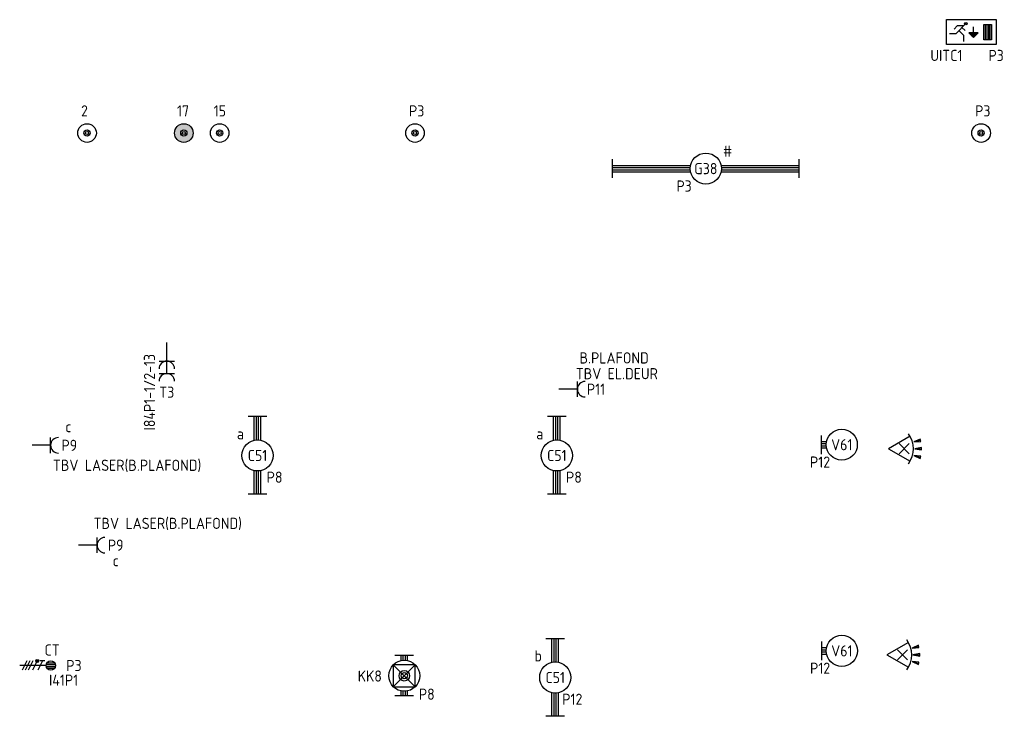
# Model space of a CAD drawing. Header units: millimetres. Extents: x 84152 to 132970, y 139979 to 175450.
# Tile 13 of 16: x 114577 to 122502, y 169725 to 175335. Entities that reach past the tile are written whole.
import ezdxf
from ezdxf.enums import TextEntityAlignment as Align

# ---------------------------------------------------------------- set-up
doc = ezdxf.new("R2010")
doc.units = ezdxf.units.MM
doc.layers.get('0').update_dxf_attribs({"linetype": 'CONTINUOUS'})
for name, color, linetype in [('EB62203-_ATTRIB', 2, 'CONTINUOUS'), ('EB62209-_ATTRIB', 2, 'CONTINUOUS'), ('EB63101-_ATTRIB', 2, 'CONTINUOUS'), ('EB63201-_ATTRIB', 2, 'CONTINUOUS'), ('EB63202-_ATTRIB', 2, 'CONTINUOUS'), ('EL62203-_KRACHT-WCD230', 3, 'CONTINUOUS'), ('EL62209-_KRACHT-ASP400', 3, 'CONTINUOUS'), ('EL63101-_LICHT-ARM', 3, 'CONTINUOUS'), ('EL63102-_LICHT-SCH', 3, 'CONTINUOUS'), ('EL63201-_NOODVRL-ARM', 3, 'CONTINUOUS'), ('EL63202-_NOODVRL-TXT', 3, 'CONTINUOUS'), ('LASDOZEN', 3, 'CONTINUOUS'), ('LBSDOZEN_ATTRIB', 2, 'CONTINUOUS')]:
    doc.layers.add(name, color=color, linetype=linetype)
doc.styles.add('1_8', font='iso', dxfattribs={"width": 0.7, "height": 1.8})
doc.styles.add('NORATT', font='isocp.shx')

# ---------------------------------------------------------------- blocks, each defined once
blk = doc.blocks.new('ES111205E')
at = {"layer": 'LASDOZEN'}
h = blk.add_hatch(color=256, dxfattribs=at)
h.paths.add_polyline_path([(22.8, -0.9, -1), (-27.2, -0.9, -1)], flags=16)
h.paths.add_polyline_path([(10.3, -0.9, -1), (-14.7, -0.9, -1)], flags=0)
h.paths.add_polyline_path([(-77.2, -0.9, 1), (72.8, -0.9, 1)])
h.paths.add_polyline_path([(-99.1, 100.9), (100.1, 100.9), (100.1, 235.9), (-99.1, 235.9)], flags=9)
h.paths.add_polyline_path([(-18.7, -183.7), (116.3, -183.7), (116.3, -48.7), (-18.7, -48.7)], flags=9)
at = {"color": 0}
for radius in [75, 25, 12.5]:
    blk.add_circle((-2.2, -0.9, 2600), radius, dxfattribs=at)
at = {"style": '1_8'}
for tag, flags, p in [('VERMOGEN', 9, (-127.2, 161.6, 2600)), ('GROEP', 8, (-2.2, 161.6, 2600)), ('SCHAK', 8, (122.8, 161.6, 2600)), ('KAST', 9, (347.8, 161.6, 2600)), ('DOEL', 8, (-127.2, -13.4, 2600))]:
    blk.add_attdef(tag, text='', height=90, rotation=90, dxfattribs=dict(at, flags=flags)).set_placement(p, align=Align.MIDDLE_LEFT)
at = {"style": '1_8', "flags": 8}
blk.add_attdef('TAL', text='', height=90, rotation=90, dxfattribs=at).set_placement((122.8, 161.6, 2600), align=Align.MIDDLE_CENTER)
at = {"color": 0, "style": '1_8', "flags": 8}
for tag, p in [('NUMMER', (-2.2, 149.1, 2600)), ('CODE', (-2.2, -0.9, 2600))]:
    blk.add_attdef(tag, text='', height=90, dxfattribs=at).set_placement(p, align=Align.MIDDLE)
at = {"style": '1_8', "flags": 9}
blk.add_attdef('M_CODE', text='', height=90, dxfattribs=at).set_placement((-2.2, -0.9, 2600), align=Align.MIDDLE_CENTER)
blk = doc.blocks.new('ES111205')
at = {"color": 0}
for radius in [1.5, 0.5, 0.25]:
    blk.add_circle((0, 0), radius, dxfattribs=at)
at = {"style": '1_8'}
for tag, flags, p in [('VERMOGEN', 9, (-2.5, 3.25)), ('GROEP', 8, (0, 3.25)), ('SCHAK', 8, (2.5, 3.25)), ('KAST', 9, (7, 3.25)), ('DOEL', 8, (-2.5, -0.25))]:
    blk.add_attdef(tag, text='', height=1.8, rotation=90, dxfattribs=dict(at, flags=flags)).set_placement(p, align=Align.MIDDLE_LEFT)
at = {"style": '1_8', "flags": 8}
blk.add_attdef('TAL', text='', height=1.8, rotation=90, dxfattribs=at).set_placement((2.5, 3.25), align=Align.MIDDLE_CENTER)
at = {"color": 0, "style": '1_8', "flags": 8}
for tag, p in [('NUMMER', (0, 3)), ('CODE', (0, 0))]:
    blk.add_attdef(tag, text='', height=1.8, dxfattribs=at).set_placement(p, align=Align.MIDDLE)
at = {"style": '1_8', "flags": 9}
blk.add_attdef('M_CODE', text='', height=1.8, dxfattribs=at).set_placement((0, 0), align=Align.MIDDLE_CENTER)
blk = doc.blocks.new('ES3N026')
at = {"color": 2}
for p, q in [((-1.5, 0.75), (-1, 0.25)), ((0.38, -0.88), (0.38, 0.87)), ((-0.23, -0.27), (-0.23, -0.13)), ((-0.03, -0.47), (-0.03, -0.13)), ((0.17, -0.68), (0.17, -0.13)), ((0.57, -0.68), (0.57, -0.13)), ((0.77, -0.47), (0.77, -0.13)), ((0.97, -0.27), (0.97, -0.13))]:
    blk.add_line(p, q, dxfattribs=at)
at = {"color": 0}
for p, q in [((2.25, 1.25), (2.25, -1.25)), ((2.5, 1.25), (2.5, -1.25)), ((2.75, 1.25), (2.75, -1.25)), ((3, 1.25), (3, -1.25))]:
    blk.add_line(p, q, dxfattribs=at)
for points in [[(4.01, 2.01), (4.01, -1.98), (-3.99, -1.98), (-3.99, 2.01)], [(3.25, -1.25), (2, -1.25), (2, 1.25), (3.25, 1.25)]]:
    blk.add_lwpolyline(points, close=True, dxfattribs=at)
at = {"color": 2}
for points in [[(-0.75, 1.5), (-2.5, -0.25), (-3.5, -0.25)], [(-1.25, 1), (-2.25, 1), (-2.75, 0.5)], [(-2, 0.25), (-1.25, -0.5), (-1.25, -1.5)]]:
    blk.add_lwpolyline(points, dxfattribs=at)
blk.add_lwpolyline([(0.38, -0.88), (1.12, -0.13), (-0.37, -0.13)], close=True, dxfattribs=at)
blk.add_circle((-0.87, 1.35), 0.2, dxfattribs=at)
at = {"color": 0, "style": 'NORATT'}
for tag, flags, p in [('KAST', 9, (-4, 3.75)), ('NUMMER', 8, (4, 3.75)), ('A_CODE', 8, (-4, -3.75)), ('GROEP', 8, (4, -3.75))]:
    blk.add_attdef(tag, text='', height=1.8, dxfattribs=dict(at, flags=flags)).set_placement(p, align=Align.MIDDLE)
blk = doc.blocks.new('EK3T30')
at = {"color": 0}
for p, q in [((-15, -1.5), (-15, 1.5)), ((-15, 0.52), (-2.44, 0.52)), ((-15, 0.17), (-2.49, 0.17)), ((2.44, 0.52), (15, 0.52)), ((2.49, 0.17), (15, 0.17)), ((15, -1.5), (15, 1.5)), ((-15, -0.17), (-2.49, -0.17)), ((-15, -0.52), (-2.44, -0.52)), ((2.44, -0.52), (15, -0.52)), ((2.49, -0.17), (15, -0.17))]:
    blk.add_line(p, q, dxfattribs=at)
blk.add_circle((0, 0), 2.5, dxfattribs=at)
at = {"color": 0, "style": 'NORATT', "flags": 9}
blk.add_attdef('GELIJK', text='', height=1.8, dxfattribs=at).set_placement((3.5, 5), align=Align.MIDDLE_CENTER)
at = {"color": 0, "style": 'NORATT'}
for tag, flags, p in [('SCHAK', 8, (3.5, 2.8)), ('A_CODE', 8, (0, 0)), ('GROEP', 8, (-3.5, -2.8)), ('KAST', 9, (3.5, -2.8))]:
    blk.add_attdef(tag, text='', height=1.8, dxfattribs=dict(at, flags=flags)).set_placement(p, align=Align.MIDDLE)
blk = doc.blocks.new('ES3W2A')
at = {"color": 0}
for p, q in [((1.25, 2), (-1.25, 2)), ((0, 2), (0, -3)), ((1.25, 0), (-1.25, 0))]:
    blk.add_line(p, q, dxfattribs=at)
for centre in [(0, 3.25), (0, 1.25)]:
    blk.add_arc(centre, 1.25, 180, 0, dxfattribs=at)
at = {"color": 0, "style": 'NORATT', "flags": 8}
blk.add_attdef('GROEP', text='', height=1.8, rotation=90, dxfattribs=at).set_placement((0, 5), align=Align.MIDDLE_CENTER)
at = {"color": 0, "style": 'NORATT'}
for tag, flags, p in [('KAST', 9, (-2.5, 5)), ('VERMOGEN', 9, (-2.5, 2.5)), ('GELIJK', 9, (-2.5, 0)), ('SCHAK', 8, (-1, -1.5))]:
    blk.add_attdef(tag, text='', height=1.8, dxfattribs=dict(at, flags=flags)).set_placement(p, align=Align.MIDDLE_RIGHT)
for tag, flags, p in [('DOEL', 8, (2.5, 2.5)), ('M_CODE', 9, (2.5, 0)), ('TAL', 8, (1, -1.5))]:
    blk.add_attdef(tag, text='', height=1.8, dxfattribs=dict(at, flags=flags)).set_placement(p, align=Align.MIDDLE_LEFT)
blk = doc.blocks.new('ES3W1A')
at = {"color": 0}
for p, q in [((1.25, 0), (-1.25, 0)), ((0, 0), (0, -3))]:
    blk.add_line(p, q, dxfattribs=at)
blk.add_arc((0, 1.25), 1.25, 180, 0, dxfattribs=at)
at = {"color": 0, "style": 'NORATT', "flags": 8}
blk.add_attdef('GROEP', text='', height=1.8, rotation=90, dxfattribs=at).set_placement((0, 3), align=Align.MIDDLE_CENTER)
at = {"color": 0, "style": 'NORATT'}
for tag, flags, p in [('KAST', 9, (-2.5, 5)), ('VERMOGEN', 9, (-2.5, 2.5)), ('GELIJK', 9, (-2.5, 0)), ('SCHAK', 8, (-1, -1.5))]:
    blk.add_attdef(tag, text='', height=1.8, dxfattribs=dict(at, flags=flags)).set_placement(p, align=Align.MIDDLE_RIGHT)
for tag, flags, p in [('DOEL', 8, (2.5, 2.5)), ('M_CODE', 9, (2.5, 0)), ('TAL', 8, (1, -1.5))]:
    blk.add_attdef(tag, text='', height=1.8, dxfattribs=dict(at, flags=flags)).set_placement(p, align=Align.MIDDLE_LEFT)
blk = doc.blocks.new('EK3T10')
at = {"color": 0}
for p, q in [((-6.25, -1.5), (-6.25, 1.5)), ((-6.25, 0.52), (-2.44, 0.52)), ((-6.25, 0.17), (-2.49, 0.17)), ((2.44, 0.52), (6.25, 0.52)), ((2.49, 0.17), (6.25, 0.17)), ((6.25, -1.5), (6.25, 1.5)), ((-6.25, -0.17), (-2.49, -0.17)), ((-6.25, -0.52), (-2.44, -0.52)), ((2.44, -0.52), (6.25, -0.52)), ((2.49, -0.17), (6.25, -0.17))]:
    blk.add_line(p, q, dxfattribs=at)
blk.add_circle((0, 0), 2.5, dxfattribs=at)
at = {"style": 'NORATT'}
for tag, flags, p in [('GELIJK', 9, (3.5, 5)), ('SCHAK', 8, (3.5, 2.75)), ('A_CODE', 8, (0, 0)), ('GROEP', 8, (-3.5, -2.75)), ('KAST', 9, (3.5, -2.75))]:
    blk.add_attdef(tag, text='', height=1.8, dxfattribs=dict(at, flags=flags)).set_placement(p, align=Align.MIDDLE_CENTER)
blk = doc.blocks.new('ES3G10')
at = {"color": 0}
for p, q in [((-3.25, -1.5), (-3.25, 1.5)), ((-3.25, 0.52), (-2.44, 0.52)), ((-3.25, 0.17), (-2.49, 0.17)), ((-3.25, -0.17), (-2.49, -0.17)), ((-3.25, -0.52), (-2.44, -0.52))]:
    blk.add_line(p, q, dxfattribs=at)
blk.add_circle((0, 0), 2.5, dxfattribs=at)
at = {"color": 0, "style": 'NORATT', "flags": 9}
blk.add_attdef('GELIJK', text='', height=1.8, dxfattribs=at).set_placement((3.5, 5), align=Align.MIDDLE_CENTER)
at = {"color": 0, "style": 'NORATT'}
for tag, flags, p in [('SCHAK', 8, (3.5, 2.8)), ('A_CODE', 8, (0, 0)), ('GROEP', 8, (-3.5, -2.8)), ('KAST', 9, (3.5, -2.8))]:
    blk.add_attdef(tag, text='', height=1.8, dxfattribs=dict(at, flags=flags)).set_placement(p, align=Align.MIDDLE)
blk = doc.blocks.new('ES652116')
at = {"color": 2}
for p, q in [((-0.81, -0.81), (0.81, 0.81)), ((0.81, -0.81), (-0.81, 0.81)), ((1.56, 1.09), (2.62, 1.37)), ((1.7, 0), (2.8, 0)), ((1.56, -1.09), (2.62, -1.37))]:
    blk.add_line(p, q, dxfattribs=at)
at = {"color": 0}
blk.add_lwpolyline([(0.96, 2), (-2.5, 0), (0.96, -2)], dxfattribs=at)
at = {"color": 2}
for points in [[(2.67, 1.18), (2.57, 1.56), (1.56, 1.09)], [(2.8, -0.2), (2.8, 0.2), (1.7, 0)], [(2.57, -1.56), (2.67, -1.18), (1.56, -1.09)]]:
    blk.add_lwpolyline(points, close=True, dxfattribs=at)
at = {"color": 0}
blk.add_arc((-2.5, 0), 4, 322.8192, 37.1808, dxfattribs=at)
at = {"color": 0, "style": 'NORATT'}
for tag, flags, p in [('SCHAK', 8, (3, 5.5)), ('KAST', 9, (-3, 0.5)), ('M_CODE', 9, (0, 0)), ('DOEL', 9, (-3, -2)), ('GROEP', 9, (-3, -4.5))]:
    blk.add_attdef(tag, text='', height=1.8, dxfattribs=dict(at, flags=flags)).set_placement(p, align=Align.MIDDLE_CENTER)
at = {"color": 0, "style": 'NORATT', "flags": 8}
blk.add_attdef('CODE', text='', height=1.8, dxfattribs=at).set_placement((0, 0), align=Align.MIDDLE)
blk = doc.blocks.new('EK3T02')
at = {"color": 0}
for p, q in [((-1.77, 1.77), (1.77, -1.77)), ((1.77, 1.77), (-1.77, -1.77)), ((-3.25, -1.5), (-3.25, 1.5)), ((-3.25, 0.52), (-2.44, 0.52)), ((-3.25, 0.17), (-2.49, 0.17)), ((2.44, 0.52), (3.25, 0.52)), ((2.49, 0.17), (3.25, 0.17)), ((3.25, -1.5), (3.25, 1.5)), ((-3.25, -0.17), (-2.49, -0.17)), ((-3.25, -0.52), (-2.44, -0.52)), ((2.44, -0.52), (3.25, -0.52)), ((2.49, -0.17), (3.25, -0.17))]:
    blk.add_line(p, q, dxfattribs=at)
blk.add_lwpolyline([(1.77, -1.77), (1.77, 1.77), (-1.77, 1.77), (-1.77, -1.77)], close=True, dxfattribs=at)
blk.add_lwpolyline([(1.77, -1.77), (1.75, -1.75)], dxfattribs=at)
for radius in [2.5, 0.85, 0.5]:
    blk.add_circle((0, 0), radius, dxfattribs=at)
at = {"color": 0, "style": 'NORATT'}
for tag, flags, p in [('GELIJK', 9, (3.5, 5)), ('A_CODE', 8, (-3.5, 2.75)), ('SCHAK', 8, (3.5, 2.75)), ('GROEP', 8, (-3.5, -2.75)), ('KAST', 9, (3.5, -2.75))]:
    blk.add_attdef(tag, text='', height=1.8, dxfattribs=dict(at, flags=flags)).set_placement(p, align=Align.MIDDLE_CENTER)
blk = doc.blocks.new('ES2X5')
at = {"color": 0}
for p, q in [((-0.45, 1.4), (-0.45, 2.6)), ((-0.15, 1.27), (-0.15, 2.73)), ((0.15, 1.27), (0.15, 2.73)), ((0.45, 1.4), (0.45, 2.6)), ((0, 1.25), (0, -3))]:
    blk.add_line(p, q, dxfattribs=at)
at = {"color": 1}
for p, q in [((-0.88, -0.38), (-0.88, 0.01)), ((-0.78, -0.42), (-0.78, 0.06)), ((-0.73, 1.04), (-0.73, 0.3)), ((-0.73, 0.67), (0.73, -0.07)), ((-0.69, -0.42), (-0.69, 0.06)), ((-0.59, -0.38), (-0.59, 0.01)), ((-0.73, -0.18), (0.73, -0.92)), ((-0.73, -0.88), (0.73, -1.62)), ((-0.73, -1.37), (0.73, -2.11)), ((-0.73, -1.86), (0.73, -2.6))]:
    blk.add_line(p, q, dxfattribs=at)
at = {"color": 0}
blk.add_circle((0, 2), 0.75, dxfattribs=at)
at = {"color": 1}
blk.add_circle((-0.73, -0.18), 0.245, dxfattribs=at)
at = {"color": 0, "style": 'NORATT'}
for tag, flags, p in [('VERMOGEN', 9, (-2.5, 4.5)), ('GROEP', 8, (0, 4.5)), ('SCHAK', 8, (2.5, 4.5)), ('KAST', 9, (7, 4.5)), ('DOEL', 8, (-2.5, 1))]:
    blk.add_attdef(tag, text='', height=1.8, rotation=90, dxfattribs=dict(at, flags=flags)).set_placement(p, align=Align.MIDDLE_LEFT)
for tag, flags, p in [('GELIJK', 9, (5, 4.5)), ('TAL', 8, (2.5, 4.5))]:
    blk.add_attdef(tag, text='', height=1.8, rotation=90, dxfattribs=dict(at, flags=flags)).set_placement(p, align=Align.MIDDLE_CENTER)
at = {"color": 0, "style": 'NORATT', "flags": 9}
blk.add_attdef('M_CODE', text='', height=1.8, dxfattribs=at).set_placement((0, 0), align=Align.MIDDLE_CENTER)

msp = doc.modelspace()

# ---------------------------------------------------------------- block references
at = {"layer": 'EL62203-_KRACHT-WCD230'}
ref = msp.add_blockref('ES3W2A', (115761.4, 172585), dxfattribs=dict(at, xscale=50, yscale=50, zscale=50, rotation=180))
ref.add_attrib('GROEP', 'T3', dxfattribs={"layer": 'EB62203-_ATTRIB', "color": 1, "height": 90, "style": 'NORATT', "flags": 8}).set_placement((115761.4, 172335), align=Align.MIDDLE_CENTER)
ref.add_attrib('KAST', 'I84P1-1/2-13', dxfattribs={"layer": 'EB62203-_ATTRIB', "color": 1, "height": 90, "rotation": -270, "style": 'NORATT', "flags": 8}).set_placement((115621.6, 172335), align=Align.MIDDLE_CENTER)
ref = msp.add_blockref('ES3W1A', (119066, 172358.9, 1050), dxfattribs=dict(at, xscale=50, yscale=50, zscale=50, rotation=270))
ref.add_attrib('DOEL', 'TBV EL.DEUR', dxfattribs={"layer": 'EB62203-_ATTRIB', "color": 1, "height": 90, "rotation": -360, "style": 'NORATT', "flags": 8}).set_placement((119053.2, 172483.9, 1050), align=Align.MIDDLE_LEFT)
ref.add_attrib('GROEP', 'P11', dxfattribs={"layer": 'EB62203-_ATTRIB', "color": 1, "height": 90, "style": 'NORATT', "flags": 8}).set_placement((119216, 172358.9, 1050), align=Align.MIDDLE_CENTER)
ref.add_attrib('M_CODE', 'B.PLAFOND', dxfattribs={"layer": 'EB62203-_ATTRIB', "color": 1, "height": 90, "rotation": -360, "style": 'NORATT', "flags": 8}).set_placement((119361.7, 172610.8), align=Align.MIDDLE_CENTER)
ref = msp.add_blockref('ES3W1A', (114826.6, 171907), dxfattribs=dict(at, xscale=50, yscale=50, zscale=50, rotation=270))
ref.add_attrib('DOEL', 'TBV LASER(B.PLAFOND)', dxfattribs={"layer": 'EB62203-_ATTRIB', "color": 1, "height": 90, "rotation": -360, "style": 'NORATT', "flags": 8}).set_placement((114844.9, 171746.1), align=Align.MIDDLE_LEFT)
ref.add_attrib('GROEP', 'P9', dxfattribs={"layer": 'EB62203-_ATTRIB', "color": 1, "height": 90, "style": 'NORATT', "flags": 8}).set_placement((114976.6, 171907), align=Align.MIDDLE_CENTER)
ref.add_attrib('SCHAK', 'c', dxfattribs={"layer": 'EB62203-_ATTRIB', "color": 1, "height": 90, "style": 'NORATT', "flags": 8}).set_placement((114968.8, 172057.1), align=Align.MIDDLE_CENTER)
ref = msp.add_blockref('ES3W1A', (115200.1, 171102.8), dxfattribs=dict(at, xscale=50, yscale=50, zscale=50, rotation=270))
ref.add_attrib('DOEL', 'TBV LASER(B.PLAFOND)', dxfattribs={"layer": 'EB62203-_ATTRIB', "color": 1, "height": 90, "rotation": -360, "style": 'NORATT', "flags": 8}).set_placement((115171.9, 171278.5), align=Align.MIDDLE_LEFT)
ref.add_attrib('GROEP', 'P9', dxfattribs={"layer": 'EB62203-_ATTRIB', "color": 1, "height": 90, "style": 'NORATT', "flags": 8}).set_placement((115350.1, 171102.8), align=Align.MIDDLE_CENTER)
ref.add_attrib('SCHAK', 'c', dxfattribs={"layer": 'EB62203-_ATTRIB', "color": 1, "height": 90, "style": 'NORATT', "flags": 8}).set_placement((115350.1, 170977.8), align=Align.MIDDLE_CENTER)
at = {"layer": 'EL62209-_KRACHT-ASP400'}
ref = msp.add_blockref('ES2X5', (114727.4, 170133.6), dxfattribs=dict(at, xscale=50, yscale=50, zscale=50, rotation=270))
ref.add_attrib('DOEL', 'CT', dxfattribs={"layer": 'EB62209-_ATTRIB', "color": 1, "height": 90, "rotation": -360, "style": 'NORATT', "flags": 8}).set_placement((114777.4, 170258.6), align=Align.MIDDLE_LEFT)
ref.add_attrib('GROEP', 'P3', dxfattribs={"layer": 'EB62209-_ATTRIB', "color": 1, "height": 90, "rotation": -360, "style": 'NORATT', "flags": 8}).set_placement((114952.4, 170133.6), align=Align.MIDDLE_LEFT)
ref.add_attrib('KAST', 'I41P1', dxfattribs={"layer": 'EB62209-_ATTRIB', "color": 1, "height": 90, "rotation": -360, "style": 'NORATT', "flags": 8}).set_placement((114813.8, 170016.3), align=Align.MIDDLE_LEFT)
at = {"layer": 'EL63101-_LICHT-ARM'}
ref = msp.add_blockref('EK3T30', (120100, 174135.2), dxfattribs=dict(at, xscale=50, yscale=50, zscale=50))
ref.add_attrib('A_CODE', 'G38', dxfattribs={"layer": 'EB63101-_ATTRIB', "color": 1, "height": 90, "style": 'NORATT', "flags": 8}).set_placement((120100, 174135.2), align=Align.MIDDLE)
ref.add_attrib('GROEP', 'P3', dxfattribs={"layer": 'EB63101-_ATTRIB', "color": 1, "height": 90, "style": 'NORATT', "flags": 8}).set_placement((119925, 173995.2), align=Align.MIDDLE)
ref.add_attrib('SCHAK', '#', dxfattribs={"layer": 'EB63101-_ATTRIB', "color": 1, "height": 90, "style": 'NORATT', "flags": 8}).set_placement((120275, 174275.2), align=Align.MIDDLE)
ref = msp.add_blockref('EK3T10', (116491.5, 171825.2, 2800), dxfattribs=dict(at, xscale=50, yscale=50, zscale=50, rotation=90))
ref.add_attrib('A_CODE', 'C51', dxfattribs={"layer": 'EB63101-_ATTRIB', "color": 1, "height": 90, "style": 'NORATT', "flags": 8}).set_placement((116491.5, 171825.2, 2800), align=Align.MIDDLE_CENTER)
ref.add_attrib('GROEP', 'P8', dxfattribs={"layer": 'EB63101-_ATTRIB', "color": 1, "height": 90, "style": 'NORATT', "flags": 8}).set_placement((116629, 171650.2, 2800), align=Align.MIDDLE_CENTER)
ref.add_attrib('SCHAK', 'a', dxfattribs={"layer": 'EB63101-_ATTRIB', "color": 1, "height": 90, "style": 'NORATT', "flags": 8}).set_placement((116354, 172000.2, 2800), align=Align.MIDDLE_CENTER)
ref = msp.add_blockref('EK3T10', (118900.9, 171825.2, 2800), dxfattribs=dict(at, xscale=50, yscale=50, zscale=50, rotation=90))
ref.add_attrib('A_CODE', 'C51', dxfattribs={"layer": 'EB63101-_ATTRIB', "color": 1, "height": 90, "style": 'NORATT', "flags": 8}).set_placement((118900.9, 171825.2, 2800), align=Align.MIDDLE_CENTER)
ref.add_attrib('GROEP', 'P8', dxfattribs={"layer": 'EB63101-_ATTRIB', "color": 1, "height": 90, "style": 'NORATT', "flags": 8}).set_placement((119038.4, 171650.2, 2800), align=Align.MIDDLE_CENTER)
ref.add_attrib('SCHAK', 'a', dxfattribs={"layer": 'EB63101-_ATTRIB', "color": 1, "height": 90, "style": 'NORATT', "flags": 8}).set_placement((118763.4, 172000.2, 2800), align=Align.MIDDLE_CENTER)
ref = msp.add_blockref('ES3G10', (121194.3, 171912, 2800), dxfattribs=dict(at, xscale=50, yscale=50, zscale=50))
ref.add_attrib('A_CODE', 'V61', dxfattribs={"layer": 'EB63101-_ATTRIB', "color": 1, "height": 90, "style": 'NORATT', "flags": 8}).set_placement((121194.3, 171912, 2800), align=Align.MIDDLE)
ref.add_attrib('GROEP', 'P12', dxfattribs={"layer": 'EB63101-_ATTRIB', "color": 1, "height": 90, "style": 'NORATT', "flags": 8}).set_placement((121019.3, 171772, 2800), align=Align.MIDDLE)
ref = msp.add_blockref('EK3T10', (118887.6, 170037.1, 2800), dxfattribs=dict(at, xscale=50, yscale=50, zscale=50, rotation=90))
ref.add_attrib('A_CODE', 'C51', dxfattribs={"layer": 'EB63101-_ATTRIB', "color": 1, "height": 90, "style": 'NORATT', "flags": 8}).set_placement((118887.6, 170037.1, 2800), align=Align.MIDDLE_CENTER)
ref.add_attrib('GROEP', 'P12', dxfattribs={"layer": 'EB63101-_ATTRIB', "color": 1, "height": 90, "style": 'NORATT', "flags": 8}).set_placement((119025.1, 169862.1, 2800), align=Align.MIDDLE_CENTER)
ref.add_attrib('SCHAK', 'b', dxfattribs={"layer": 'EB63101-_ATTRIB', "color": 1, "height": 90, "style": 'NORATT', "flags": 8}).set_placement((118750.1, 170212.1, 2800), align=Align.MIDDLE_CENTER)
ref = msp.add_blockref('ES3G10', (121194.8, 170252, 2800), dxfattribs=dict(at, xscale=50, yscale=50, zscale=50))
ref.add_attrib('A_CODE', 'V61', dxfattribs={"layer": 'EB63101-_ATTRIB', "color": 1, "height": 90, "style": 'NORATT', "flags": 8}).set_placement((121194.8, 170252, 2800), align=Align.MIDDLE)
ref.add_attrib('GROEP', 'P12', dxfattribs={"layer": 'EB63101-_ATTRIB', "color": 1, "height": 90, "style": 'NORATT', "flags": 8}).set_placement((121019.8, 170112, 2800), align=Align.MIDDLE)
at = {"layer": 'EL63102-_LICHT-SCH', "xscale": 50, "yscale": 50, "zscale": 50}
for p in [(121696.3, 171879.8, 1200), (121682.1, 170219.2, 1200)]:
    msp.add_blockref('ES652116', p, dxfattribs=at)
at = {"layer": 'EL63201-_NOODVRL-ARM'}
ref = msp.add_blockref('EK3T02', (117673.1, 170051.4, 2600), dxfattribs=dict(at, xscale=50, yscale=50, zscale=50, rotation=90))
ref.add_attrib('A_CODE', 'KK8', dxfattribs={"layer": 'EB63201-_ATTRIB', "color": 1, "height": 90, "style": 'NORATT', "flags": 8}).set_placement((117395.6, 170048.9), align=Align.MIDDLE_CENTER)
ref.add_attrib('GROEP', 'P8', dxfattribs={"layer": 'EB63201-_ATTRIB', "color": 1, "height": 90, "style": 'NORATT', "flags": 8}).set_placement((117853.8, 169902.9), align=Align.MIDDLE_CENTER)
at = {"layer": 'EL63202-_NOODVRL-TXT'}
ref = msp.add_blockref('ES3N026', (122236.3, 175234.3), dxfattribs=dict(at, xscale=50, yscale=50, zscale=50))
ref.add_attrib('A_CODE', 'UITC1', dxfattribs={"layer": 'EB63202-_ATTRIB', "color": 1, "height": 90, "style": 'NORATT', "flags": 8}).set_placement((122036.3, 175046.8), align=Align.MIDDLE)
ref.add_attrib('GROEP', 'P3', dxfattribs={"layer": 'EB63202-_ATTRIB', "color": 1, "height": 90, "style": 'NORATT', "flags": 8}).set_placement((122436.3, 175046.8), align=Align.MIDDLE)
at = {"layer": 'LASDOZEN'}
ref = msp.add_blockref('ES111205', (115119.5, 174421.8, 5000), dxfattribs=dict(at, xscale=50, yscale=50, zscale=50))
ref.add_attrib('GROEP', '2', dxfattribs={"layer": 'LBSDOZEN_ATTRIB', "color": 1, "height": 90, "style": '1_8', "flags": 8}).set_placement((115071.3, 174600.1, 5000), align=Align.MIDDLE_LEFT)
ref = msp.add_blockref('ES111205E', (115900.7, 174422.6, 2400), dxfattribs=at)
ref.add_attrib('GROEP', '17', dxfattribs={"layer": 'LBSDOZEN_ATTRIB', "color": 1, "height": 90, "style": '1_8', "flags": 8}).set_placement((115843.6, 174600.1, 5000), align=Align.MIDDLE_LEFT)
ref = msp.add_blockref('ES111205', (116186.8, 174421.8, 5000), dxfattribs=dict(at, xscale=50, yscale=50, zscale=50))
ref.add_attrib('GROEP', '15', dxfattribs={"layer": 'LBSDOZEN_ATTRIB', "color": 1, "height": 90, "style": '1_8', "flags": 8}).set_placement((116138.7, 174600.1, 5000), align=Align.MIDDLE_LEFT)
ref = msp.add_blockref('ES111205', (117759.2, 174421.8, 5000), dxfattribs=dict(at, xscale=50, yscale=50, zscale=50))
ref.add_attrib('GROEP', 'P3', dxfattribs={"layer": 'LBSDOZEN_ATTRIB', "color": 1, "height": 90, "style": '1_8', "flags": 8}).set_placement((117711, 174600.1, 5000), align=Align.MIDDLE_LEFT)
ref = msp.add_blockref('ES111205', (122315.6, 174421.8, 5000), dxfattribs=dict(at, xscale=50, yscale=50, zscale=50))
ref.add_attrib('GROEP', 'P3', dxfattribs={"layer": 'LBSDOZEN_ATTRIB', "color": 1, "height": 90, "style": '1_8', "flags": 8}).set_placement((122267.4, 174600.1, 5000), align=Align.MIDDLE_LEFT)

doc.saveas('drawing.dxf')
